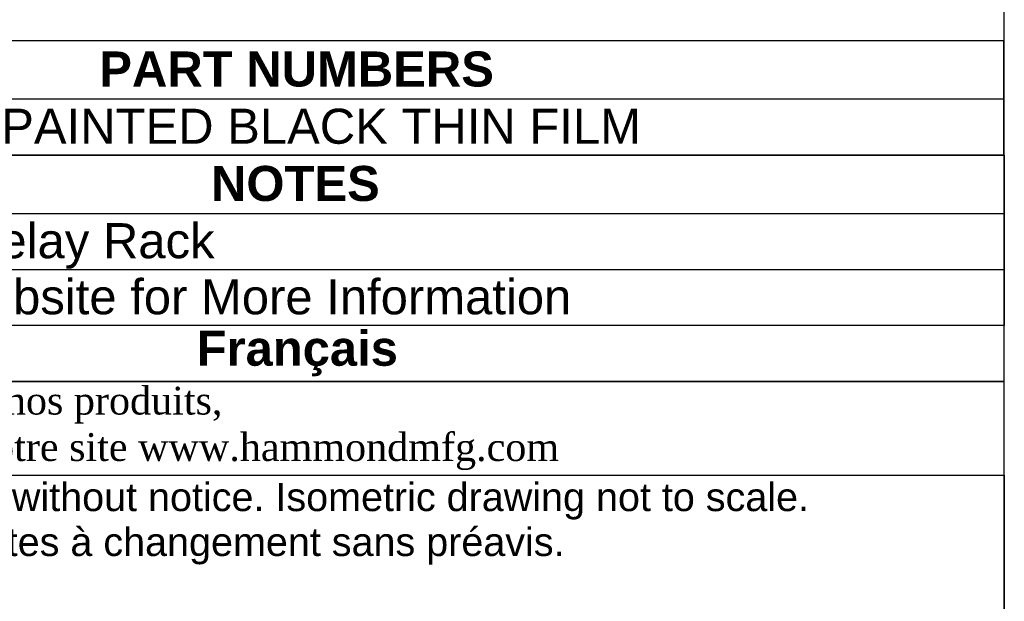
# Model space of a CAD drawing. Header units: inches. Extents: x 0 to 253, y 1 to 187.
# Tile 12 of 17: x 218 to 253, y 21 to 42. Entities that reach past the tile are written whole.
import ezdxf
from ezdxf import colors
from ezdxf.entities.mleader import LeaderData, LeaderLine
from ezdxf.enums import TextEntityAlignment as Align
from ezdxf.math import Vec2, Vec3

# ---------------------------------------------------------------- set-up
doc = ezdxf.new("R2010")
doc.units = ezdxf.units.IN
doc.header["$MEASUREMENT"] = 0
doc.layers.add('Default', color=7, linetype='Continuous')
doc.styles.add('SEACAD_Arial', font='arial.ttf')
doc.styles.add('SEACAD_ArialB', font='arialbd.ttf')

# ---------------------------------------------------------------- blocks, each defined once
blk = doc.blocks.new('SE')
at = {"color": 7, "linetype": 'Continuous'}
blk.add_line((202.77, 39.34), (253.371, 39.34), dxfattribs=at)
blk.add_lwpolyline([(202.77, 37.34), (202.77, 41.422), (253.371, 41.422), (253.371, 37.34), (202.77, 37.34)], dxfattribs=at)
for s, style, p in [('PART NUMBERS', 'SEACAD_ArialB', (221.14, 41.033)), (' PAINTED BLACK THIN FILM', 'SEACAD_Arial', (217.161, 38.992))]:
    blk.add_text(s, height=1.25, dxfattribs=dict(at, style=style)).set_placement(p, align=Align.TOP_LEFT)
blk = doc.blocks.new('SE1')
at = {"color": 7, "linetype": 'Continuous'}
for p, q in [((202.771, 35.258), (253.389, 35.258)), ((202.771, 33.258), (253.389, 33.258))]:
    blk.add_line(p, q, dxfattribs=at)
blk.add_lwpolyline([(202.771, 31.258), (202.771, 37.34), (253.389, 37.34), (253.389, 31.258), (202.771, 31.258)], dxfattribs=at)
for s, style, p in [('NOTES', 'SEACAD_ArialB', (225.122, 36.951)), (' Seismic Welded Relay Rack', 'SEACAD_Arial', (202.834, 34.91)), (' See Hammond Website for More Information', 'SEACAD_Arial', (202.834, 32.91))]:
    blk.add_text(s, height=1.25, dxfattribs=dict(at, style=style)).set_placement(p, align=Align.TOP_LEFT)
blk = doc.blocks.new('_DOT')
at = {"color": 0}
blk.add_line((0, 0), (-1, 0), dxfattribs=at)
at = {"color": 0, "const_width": 0.333}
blk.add_lwpolyline([(-0.1665, 0, 1), (0.1665, 0, 1)], format="xyb", close=True, dxfattribs=at)
blk = doc.blocks.new('Block13')
at = {"layer": 'Default', "color": 7, "linetype": 'Continuous'}
for p, q in [((0, 1.7525), (3.5155, 1.7525)), ((3.5155, 1.7525), (3.5155, 0))]:
    blk.add_line(p, q, dxfattribs=at)
at = {"layer": 'Default', "char_height": 0.07, "attachment_point": 1}
for s, insert, width in [('{\\fArial|b0||i0||c0|p34;\\C7;\\H7.e-002;\\W1.;\\T1.;Data subject to change without notice. Isometric drawing not to scale.}', (0.0321, 1.7338), 3.484116), ('{\\fArial|b0||i0||c0|p34;\\C7;\\H7.e-002;\\W1.;\\T1.;Les données sont sujettes à changement sans préavis.}', (0.041, 1.6226), 3.235631)]:
    blk.add_mtext(s, dxfattribs=dict(at, insert=insert, width=width))
blk = doc.blocks.new('Block11')
at = {"layer": 'Default', "color": 7}
blk.add_blockref('Block13', (0, 0), dxfattribs=at)
blk = doc.blocks.new('Block10')
at = {"layer": 'Default', "color": 7}
blk.add_blockref('Block11', (0, 0), dxfattribs=at)
blk = doc.blocks.new('Block222')
at = {"layer": 'Default', "color": 7, "xscale": 15, "yscale": 15, "zscale": 15}
blk.add_blockref('Block10', (121.713, -88.163), dxfattribs=at)
at = {"layer": 'Default', "color": 7, "linetype": 'Continuous'}
ml = blk.add_multileader_mtext('Standard', dxfattribs=at)
ml.set_content('{\\pxsm0.9;\\fArial|b1||i0||c0|p34;\\W1.;DRZ477\\P}', color=7)
ml.set_leader_properties()
ml.set_arrow_properties(name='DOT')
ml.build(insert=Vec2(0, 0))
ml.multileader.update_dxf_attribs({"leader_type": 0, "dogleg_length": 0, "arrow_head_size": 2.125})
ctx = ml.context
ctx.base_point, ctx.char_height, ctx.arrow_head_size, ctx.landing_gap_size = Vec3(154.362, -85.856), 2.125, 2.125, 0.744
ctx.text_align_type = 1
notes = []
notes.append((ctx, [(0, (0, 0, 0), (0, 0), (1, 0), 1, [])]))
ctx.mtext.insert, ctx.mtext.alignment = Vec3(159.8, -84.794), 2
for ctx, leaders in notes:
    for number, flags, end, landing, length, lines in leaders:
        leader = LeaderData()
        leader.index, (leader.has_last_leader_line, leader.has_dogleg_vector, leader.attachment_direction) = number, flags
        leader.last_leader_point, leader.dogleg_vector, leader.dogleg_length = Vec3(end), Vec3(landing), length
        for number, points, colour, breaks in lines:
            line = LeaderLine()
            line.index, line.vertices, line.color, line.breaks = number, Vec3.list(points), colors.encode_raw_color(colour), breaks
            leader.lines.append(line)
        ctx.leaders.append(leader)

msp = doc.modelspace()

# ---------------------------------------------------------------- linework, layer by layer
at = {"layer": 'Default', "color": 7, "linetype": 'Continuous'}
msp.add_line((253.394, 0.682), (253.394, 187.119), dxfattribs=at)
for points in [[(202.771, 31.259), (202.771, 29.262), (253.394, 29.262), (253.394, 31.259), (202.771, 31.259)], [(202.771, 29.262), (202.771, 25.919), (253.388, 25.919), (253.388, 29.262), (202.771, 29.262)]]:
    msp.add_lwpolyline(points, dxfattribs=at)

# ---------------------------------------------------------------- block references
for name in ['SE', 'SE1']:
    msp.add_blockref(name, (0, 0))
at = {"layer": 'Default', "color": 7, "xscale": 0.96, "yscale": 0.96, "zscale": 0.96}
msp.add_blockref('Block222', (85.926, 85.319), dxfattribs=at)

# ---------------------------------------------------------------- texts
at = {"layer": 'Default'}
for s, insert, char_height, width, attachment_point in [('{\\fArial|b1||i0||c0|p34;\\C7;\\H0.29955;\\W1.;  }{\\fArial|b1||i0||c0|p34;\\C7;\\H1.248125;\\W1.;Français                                                                                            }', (228.082, 30.261), 1.248125, 51.12907, 5), ('{\\fTimes New Roman|b0||i0||c0|p34;\\C7;\\H0.9935;\\W1.; Pour tous les détails sur nos produits, \\P}{\\fTimes New Roman|b0||i0||c0|p34;\\C7;\\H0.9935;\\W1.; svp veuillez consulter notre site www.hammondmfg.com                                           }', (202.771, 27.591), 0.9935, 51.12287, 4)]:
    msp.add_mtext(s, dxfattribs=dict(at, insert=insert, char_height=char_height, width=width, attachment_point=attachment_point))

doc.saveas('drawing.dxf')
